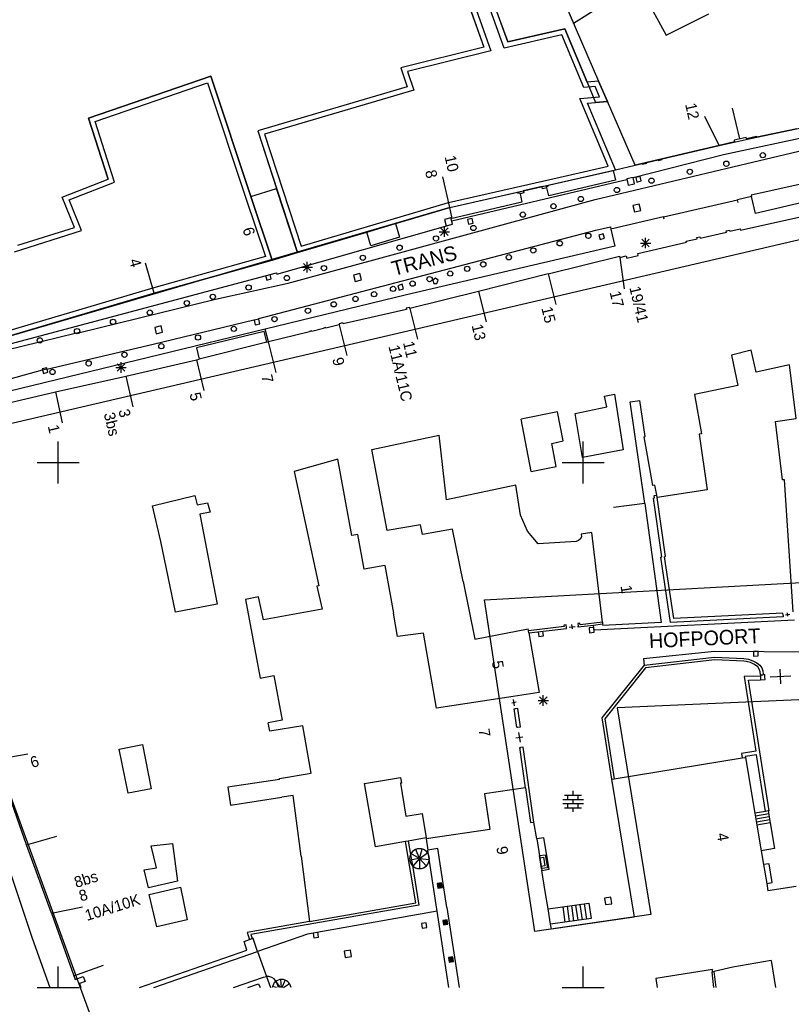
# Model space of a CAD drawing. Header units: millimetres. Extents: x 135944 to 142000, y 454200 to 456692.
# Tile 41 of 185: x 136846 to 136920, y 455698 to 455792. Entities that reach past the tile are written whole.
import ezdxf
from ezdxf.enums import TextEntityAlignment as Align

# ---------------------------------------------------------------- set-up
doc = ezdxf.new("R2010")
doc.units = ezdxf.units.MM
doc.layers.add('TotaalGBKN2013_Bistad', color=251, linetype='Continuous')
doc.layers.add('TotaalGBKN2013X$0$Contouren', color=251, linetype='Continuous')
doc.layers.add('TotaalGBKN2013X$0$PSVPORTS', color=251, linetype='Continuous', plot=False)
doc.styles.add('TotaalGBKN2013X$0$GBKN binnenstad 2009$0$Standard', font='txt')

msp = doc.modelspace()

# ---------------------------------------------------------------- linework, layer by layer
at = {"layer": 'TotaalGBKN2013_Bistad'}
for p, q in [((136889.225, 455800), (136892.805, 455790.059)), ((136887.079, 455799.33), (136890.545, 455789.575)), ((136905.18, 455795.687), (136907.891, 455790.689)), ((136898.208, 455793.826), (136901.456, 455786.332)), ((136907.891, 455790.689), (136911.96, 455792.751)), ((136892.805, 455790.059), (136898.247, 455791.306)), ((136898.247, 455791.306), (136900.359, 455786.239)), ((136890.545, 455789.575), (136882.628, 455787.596)), ((136882.628, 455787.596), (136883.231, 455785.786)), ((136864.546, 455786.801), (136852.883, 455782.788)), ((136868.355, 455775.351), (136864.546, 455786.801)), ((136883.231, 455785.786), (136869.016, 455781.602)), ((136901.456, 455786.332), (136900.359, 455786.239)), ((136900.359, 455786.239), (136901.167, 455784.3)), ((136901.456, 455786.332), (136902.295, 455784.395)), ((136938.321, 455784.662), (136913.371, 455779.311)), ((136900.412, 455784.236), (136901.167, 455784.3)), ((136903.071, 455777.871), (136900.412, 455784.236)), ((136902.295, 455784.395), (136901.167, 455784.3)), ((136904.933, 455778.31), (136902.295, 455784.395)), ((136914.912, 455780.826), (136914.215, 455783.744)), ((136852.883, 455782.788), (136854.756, 455776.997)), ((136912.934, 455780.208), (136911.593, 455782.964)), ((136920.35, 455781.786), (136916.524, 455780.979)), ((136869.016, 455781.602), (136870.806, 455776.11)), ((136915.509, 455780.966), (136914.373, 455780.7)), ((136915.543, 455780.82), (136915.509, 455780.966)), ((136916.51, 455781.047), (136915.543, 455780.82)), ((136916.524, 455780.979), (136916.51, 455781.047)), ((136901.124, 455775.054), (136921.746, 455779.947)), ((136907.516, 455778.916), (136912.935, 455780.204)), ((136914.407, 455780.554), (136912.935, 455780.204)), ((136914.373, 455780.7), (136914.407, 455780.554)), ((136913.371, 455779.311), (136904.747, 455777.122)), ((136903.071, 455777.871), (136904.933, 455778.31)), ((136904.933, 455778.31), (136905.637, 455778.475)), ((136905.637, 455778.475), (136905.65, 455778.42)), ((136905.65, 455778.42), (136906.056, 455778.515)), ((136906.043, 455778.57), (136907.12, 455778.823)), ((136906.056, 455778.515), (136906.043, 455778.57)), ((136907.12, 455778.823), (136907.133, 455778.768)), ((136907.133, 455778.768), (136907.529, 455778.861)), ((136907.529, 455778.861), (136907.516, 455778.916)), ((136887.289, 455774.291), (136886.626, 455777.217)), ((136896.648, 455776.414), (136902.865, 455777.824)), ((136902.865, 455777.824), (136903.071, 455777.871)), ((136902.865, 455777.824), (136903.074, 455776.908)), ((136904.739, 455777.149), (136904.136, 455777.006)), ((136904.882, 455776.546), (136904.739, 455777.149)), ((136905.431, 455777.255), (136904.993, 455777.155)), ((136904.993, 455777.155), (136905.093, 455776.717)), ((136905.531, 455776.817), (136905.431, 455777.255)), ((136850.388, 455775.287), (136854.756, 455776.997)), ((136887.472, 455773.02), (136903.331, 455776.763)), ((136896.081, 455776.285), (136894.294, 455775.88)), ((136896.127, 455776.082), (136896.081, 455776.285)), ((136896.533, 455776.174), (136896.127, 455776.082)), ((136896.51, 455776.276), (136896.671, 455776.313)), ((136896.533, 455776.174), (136896.51, 455776.276)), ((136896.708, 455775.406), (136896.533, 455776.174)), ((136896.671, 455776.313), (136896.648, 455776.414)), ((136903.074, 455776.908), (136896.708, 455775.406)), ((136903.331, 455776.763), (136904.139, 455776.968)), ((136904.136, 455777.006), (136904.279, 455776.403)), ((136904.279, 455776.403), (136904.882, 455776.546)), ((136905.093, 455776.717), (136905.531, 455776.817)), ((136920.732, 455776.521), (136915.981, 455775.453)), ((136851.568, 455772.398), (136850.388, 455775.287)), ((136868.355, 455775.351), (136870.806, 455776.11)), ((136870.376, 455769.279), (136868.355, 455775.351)), ((136872.799, 455769.997), (136870.806, 455776.11)), ((136887.289, 455774.291), (136893.748, 455775.756)), ((136893.748, 455775.756), (136893.771, 455775.655)), ((136893.771, 455775.655), (136893.956, 455775.697)), ((136893.956, 455775.697), (136893.979, 455775.595)), ((136894.34, 455775.677), (136893.979, 455775.595)), ((136893.979, 455775.595), (136894.159, 455774.803)), ((136894.294, 455775.88), (136894.34, 455775.677)), ((136916.021, 455775.341), (136914.681, 455775.021)), ((136914.981, 455772.148), (136930.192, 455775.526)), ((136915.981, 455775.453), (136916.021, 455775.341)), ((136916.39, 455773.725), (136916.021, 455775.341)), ((136871.897, 455767.083), (136901.124, 455775.054)), ((136882.108, 455772.756), (136887.289, 455774.291)), ((136887.529, 455773.239), (136887.289, 455774.291)), ((136894.159, 455774.803), (136887.529, 455773.239)), ((136905.335, 455774.614), (136904.731, 455774.478)), ((136904.731, 455774.478), (136904.867, 455773.874)), ((136905.471, 455774.01), (136905.335, 455774.614)), ((136907.651, 455773.411), (136914.681, 455775.021)), ((136914.739, 455774.778), (136914.681, 455775.021)), ((136921.425, 455774.898), (136916.39, 455773.725)), ((136907.651, 455773.411), (136902.631, 455772.231)), ((136904.867, 455773.874), (136905.471, 455774.01)), ((136907.709, 455773.168), (136907.651, 455773.411)), ((136846.172, 455770.695), (136851.568, 455772.398)), ((136870.809, 455767.944), (136887.552, 455772.707)), ((136879.392, 455771.951), (136882.108, 455772.756)), ((136882.108, 455772.756), (136882.494, 455771.452)), ((136886.775, 455771.485), (136886.775, 455772.485)), ((136887.381, 455773.312), (136886.785, 455773.142)), ((136886.785, 455773.142), (136886.955, 455772.546)), ((136886.955, 455772.546), (136887.551, 455772.716)), ((136887.551, 455772.716), (136887.381, 455773.312)), ((136887.552, 455772.707), (136887.472, 455773.02)), ((136889.422, 455773.251), (136888.984, 455773.147)), ((136888.984, 455773.147), (136889.088, 455772.709)), ((136889.088, 455772.709), (136889.526, 455772.813)), ((136889.526, 455772.813), (136889.422, 455773.251)), ((136901.202, 455772.122), (136902.588, 455772.442)), ((136902.588, 455772.442), (136902.631, 455772.231)), ((136869.097, 455763.709), (136901.202, 455772.122)), ((136872.799, 455769.997), (136879.392, 455771.951)), ((136879.778, 455770.647), (136879.392, 455771.951)), ((136882.494, 455771.452), (136879.778, 455770.647)), ((136886.275, 455771.985), (136887.275, 455771.985)), ((136886.421, 455771.631), (136887.129, 455772.339)), ((136887.129, 455771.631), (136886.421, 455772.339)), ((136901.899, 455771.794), (136901.469, 455771.66)), ((136901.469, 455771.66), (136901.603, 455771.23)), ((136902.033, 455771.364), (136901.899, 455771.794)), ((136902.631, 455772.231), (136903.021, 455770.611)), ((136910.812, 455771.426), (136911.101, 455771.492)), ((136911.101, 455771.492), (136911.126, 455771.384)), ((136911.126, 455771.384), (136913.632, 455771.954)), ((136913.608, 455772.062), (136913.929, 455772.135)), ((136913.632, 455771.954), (136913.608, 455772.062)), ((136913.929, 455772.135), (136913.954, 455772.027)), ((136913.954, 455772.027), (136914.957, 455772.255)), ((136914.957, 455772.255), (136914.981, 455772.148)), ((136903.021, 455770.611), (136883.159, 455765.985)), ((136901.603, 455771.23), (136902.033, 455771.364)), ((136905.186, 455769.922), (136909.821, 455770.975)), ((136905.439, 455770.91), (136906.439, 455770.91)), ((136905.585, 455770.556), (136906.293, 455771.264)), ((136906.293, 455770.556), (136905.585, 455771.264)), ((136905.939, 455770.41), (136905.939, 455771.41)), ((136909.797, 455771.082), (136910.836, 455771.318)), ((136909.821, 455770.975), (136909.797, 455771.082)), ((136910.836, 455771.318), (136910.812, 455771.426)), ((136870.376, 455769.279), (136872.799, 455769.997)), ((136896.668, 455767.958), (136903.444, 455769.65)), ((136903.444, 455769.65), (136903.47, 455769.532)), ((136903.47, 455769.532), (136904.091, 455769.674)), ((136904.091, 455769.674), (136904.139, 455769.458)), ((136904.139, 455769.458), (136905.235, 455769.704)), ((136905.235, 455769.704), (136905.186, 455769.922)), ((136859.155, 455766.123), (136858.306, 455769.001)), ((136859.155, 455766.123), (136870.376, 455769.279)), ((136873.362, 455768.257), (136874.07, 455768.965)), ((136874.07, 455768.257), (136873.362, 455768.965)), ((136873.716, 455768.111), (136873.716, 455769.111)), ((136903.47, 455769.532), (136903.893, 455766.546)), ((136844.469, 455761.062), (136870.78, 455768.054)), ((136869.747, 455767.803), (136869.863, 455767.368)), ((136870.298, 455767.483), (136870.182, 455767.918)), ((136870.78, 455768.054), (136870.809, 455767.944)), ((136873.216, 455768.611), (136874.216, 455768.611)), ((136878.735, 455767.993), (136878.136, 455767.834)), ((136878.136, 455767.834), (136878.295, 455767.235)), ((136878.894, 455767.394), (136878.735, 455767.993)), ((136896.668, 455767.958), (136890.023, 455766.298)), ((136896.668, 455767.958), (136897.395, 455765.048)), ((136864.996, 455765.55), (136871.897, 455767.083)), ((136869.863, 455767.368), (136870.298, 455767.483)), ((136878.295, 455767.235), (136878.894, 455767.394)), ((136882.759, 455766.978), (136882.329, 455766.844)), ((136882.329, 455766.844), (136882.463, 455766.414)), ((136882.893, 455766.548), (136882.759, 455766.978)), ((136885.921, 455767.547), (136885.671, 455767.365)), ((136885.671, 455767.365), (136885.775, 455767.047)), ((136885.775, 455767.047), (136886.068, 455767.047)), ((136886.171, 455767.365), (136885.921, 455767.547)), ((136886.068, 455767.047), (136886.171, 455767.365)), ((136844.294, 455761.737), (136859.155, 455766.123)), ((136883.159, 455765.985), (136869.726, 455762.719)), ((136882.463, 455766.414), (136882.893, 455766.548)), ((136890.023, 455766.298), (136883.488, 455764.666)), ((136890.023, 455766.298), (136890.75, 455763.388)), ((136852.047, 455762.396), (136864.996, 455765.55)), ((136883.159, 455764.591), (136877.128, 455763.204)), ((136883.465, 455764.767), (136883.136, 455764.692)), ((136883.136, 455764.692), (136883.159, 455764.591)), ((136883.488, 455764.666), (136883.465, 455764.767)), ((136883.488, 455764.666), (136884.215, 455761.756)), ((136859.059, 455761.27), (136868.633, 455763.591)), ((136859.795, 455763.015), (136859.192, 455762.872)), ((136859.938, 455762.412), (136859.795, 455763.015)), ((136869.096, 455763.646), (136868.656, 455763.552)), ((136868.656, 455763.552), (136868.75, 455763.112)), ((136868.75, 455763.112), (136869.19, 455763.206)), ((136869.19, 455763.206), (136869.096, 455763.646)), ((136876.765, 455763.121), (136875.479, 455762.811)), ((136877.105, 455763.304), (136876.742, 455763.222)), ((136876.742, 455763.222), (136876.765, 455763.121)), ((136876.765, 455763.121), (136877.48, 455760.208)), ((136877.128, 455763.204), (136877.105, 455763.304)), ((136869.726, 455762.719), (136835.509, 455754.388)), ((136851.63, 455762.294), (136848.502, 455761.537)), ((136852.047, 455762.396), (136851.63, 455762.294)), ((136859.192, 455762.872), (136859.335, 455762.269)), ((136859.335, 455762.269), (136859.938, 455762.412)), ((136869.622, 455762.488), (136863.186, 455760.924)), ((136869.881, 455761.459), (136869.622, 455762.488)), ((136870.023, 455761.494), (136869.726, 455762.719)), ((136873.938, 455762.439), (136870.023, 455761.494)), ((136874.139, 455762.539), (136873.926, 455762.488)), ((136873.926, 455762.488), (136873.938, 455762.439)), ((136874.151, 455762.49), (136874.139, 455762.539)), ((136875.276, 455762.761), (136874.151, 455762.49)), ((136875.467, 455762.86), (136875.264, 455762.811)), ((136875.264, 455762.811), (136875.276, 455762.761)), ((136875.479, 455762.811), (136875.467, 455762.86)), ((136848.084, 455761.435), (136845.126, 455760.718)), ((136848.502, 455761.537), (136848.084, 455761.435)), ((136848.925, 455758.9), (136859.059, 455761.27)), ((136869.881, 455761.459), (136863.434, 455759.854)), ((136869.881, 455761.459), (136869.997, 455761.488)), ((136869.997, 455761.488), (136870.023, 455761.494)), ((136869.997, 455761.488), (136870.712, 455758.575)), ((136863.186, 455760.924), (136863.434, 455759.854)), ((136915.995, 455760.712), (136914.116, 455760.231)), ((136914.116, 455760.231), (136914.732, 455757.346)), ((136916.476, 455758.598), (136915.995, 455760.712)), ((136855.631, 455758.696), (136856.339, 455759.404)), ((136856.339, 455758.696), (136855.631, 455759.404)), ((136855.985, 455758.55), (136855.985, 455759.55)), ((136856.433, 455758.214), (136863.17, 455759.792)), ((136863.17, 455759.792), (136863.434, 455759.854)), ((136863.171, 455759.788), (136863.886, 455756.875)), ((136919.628, 455759.304), (136916.476, 455758.598)), ((136920.283, 455754.187), (136919.628, 455759.304)), ((136848.487, 455758.793), (136835.258, 455755.206)), ((136848.921, 455759.031), (136848.483, 455758.927)), ((136848.483, 455758.927), (136848.587, 455758.489)), ((136848.925, 455758.9), (136848.487, 455758.793)), ((136848.587, 455758.489), (136849.025, 455758.593)), ((136849.025, 455758.593), (136848.921, 455759.031)), ((136855.485, 455759.05), (136856.485, 455759.05)), ((136849.734, 455756.724), (136856.433, 455758.214)), ((136856.433, 455758.214), (136857.116, 455755.293)), ((136839.841, 455754.41), (136849.734, 455756.724)), ((136849.734, 455756.724), (136850.386, 455753.796)), ((136902.03, 455756.329), (136902.989, 455756.501)), ((136902.989, 455756.501), (136903.8, 455751.2)), ((136914.732, 455757.346), (136910.596, 455756.494)), ((136910.596, 455756.494), (136911.269, 455752.733)), ((136902.24, 455755.299), (136902.03, 455756.329)), ((136904.463, 455755.775), (136905.399, 455755.908)), ((136905.867, 455746.099), (136904.463, 455755.775)), ((136905.899, 455752.466), (136905.399, 455755.908)), ((136897.553, 455754.829), (136894.081, 455754.136)), ((136898.099, 455752.062), (136897.553, 455754.829)), ((136899.23, 455754.657), (136902.24, 455755.299)), ((136899.915, 455750.49), (136899.23, 455754.657)), ((136895.027, 455749.135), (136894.081, 455754.136)), ((136918.317, 455753.901), (136920.283, 455754.187)), ((136918.982, 455748.349), (136918.317, 455753.901)), ((136911.269, 455752.733), (136911.033, 455752.689)), ((136911.033, 455752.689), (136911.793, 455747.405)), ((136850, 455750), (136850, 455752)), ((136879.875, 455751.256), (136886.285, 455752.606)), ((136886.987, 455746.455), (136886.285, 455752.606)), ((136897.014, 455751.827), (136898.099, 455752.062)), ((136897.433, 455749.622), (136897.014, 455751.827)), ((136900, 455750), (136900, 455752)), ((136905.809, 455752.449), (136905.899, 455752.466)), ((136906.633, 455747.825), (136905.809, 455752.449)), ((136881.325, 455743.52), (136879.875, 455751.256)), ((136903.8, 455751.2), (136899.915, 455750.49)), ((136848, 455750), (136850, 455750)), ((136850, 455750), (136852, 455750)), ((136850, 455748), (136850, 455750)), ((136876.621, 455750.328), (136872.457, 455749.163)), ((136877.959, 455743.054), (136876.621, 455750.328)), ((136898, 455750), (136900, 455750)), ((136900, 455750), (136902, 455750)), ((136900, 455748), (136900, 455750)), ((136872.457, 455749.163), (136874.828, 455738.268)), ((136895.027, 455749.135), (136897.433, 455749.622)), ((136919.154, 455748.365), (136918.982, 455748.349)), ((136919.998, 455735.781), (136919.154, 455748.365)), ((136893.586, 455747.855), (136886.987, 455746.455)), ((136894.037, 455744.991), (136893.586, 455747.855)), ((136906.816, 455747.857), (136906.633, 455747.825)), ((136906.994, 455746.899), (136906.816, 455747.857)), ((136911.793, 455747.405), (136907.04, 455746.684)), ((136858.98, 455745.883), (136863.026, 455746.853)), ((136863.026, 455746.853), (136863.236, 455745.979)), ((136863.236, 455745.979), (136864.219, 455746.167)), ((136864.219, 455746.167), (136864.488, 455745.286)), ((136906.698, 455746.613), (136906.796, 455746.627)), ((136907.487, 455741.008), (136906.698, 455746.613)), ((136906.766, 455746.859), (136906.994, 455746.899)), ((136906.796, 455746.627), (136906.766, 455746.859)), ((136907.04, 455746.684), (136906.994, 455746.899)), ((136907.834, 455741.055), (136907.04, 455746.684)), ((136859.778, 455742.487), (136858.98, 455745.883)), ((136864.488, 455745.286), (136863.505, 455745.098)), ((136905.867, 455746.099), (136902.894, 455745.705)), ((136905.867, 455746.099), (136907.406, 455734.774)), ((136863.505, 455745.098), (136865.148, 455736.503)), ((136894.69, 455743.458), (136894.037, 455744.991)), ((136884.514, 455744.084), (136881.325, 455743.52)), ((136884.679, 455743.149), (136884.514, 455744.084)), ((136887.552, 455743.657), (136884.679, 455743.149)), ((136888.566, 455738.662), (136887.552, 455743.657)), ((136895.712, 455742.248), (136894.69, 455743.458)), ((136900.83, 455743.325), (136899.814, 455743.192)), ((136901.823, 455734.796), (136900.83, 455743.325)), ((136861.164, 455735.752), (136859.778, 455742.487)), ((136878.539, 455743.162), (136877.959, 455743.054)), ((136879.138, 455739.838), (136878.539, 455743.162)), ((136899.325, 455742.47), (136895.712, 455742.248)), ((136899.34, 455742.473), (136899.325, 455742.47)), ((136899.55, 455742.561), (136899.34, 455742.473)), ((136899.717, 455742.716), (136899.55, 455742.561)), ((136899.82, 455742.919), (136899.717, 455742.716)), ((136899.814, 455743.192), (136899.82, 455742.919)), ((136907.386, 455740.989), (136907.487, 455741.008)), ((136908.316, 455734.78), (136907.386, 455740.989)), ((136907.733, 455741.035), (136907.834, 455741.055)), ((136908.616, 455735.145), (136907.733, 455741.035)), ((136881.106, 455740.199), (136879.138, 455739.838)), ((136881.106, 455740.199), (136881.921, 455735.655)), ((136888.566, 455738.662), (136889.677, 455733.188)), ((136874.828, 455738.268), (136874.621, 455738.23)), ((136874.621, 455738.23), (136875.128, 455736.046)), ((136869.09, 455737.204), (136867.831, 455736.97)), ((136867.831, 455736.97), (136869.222, 455729.463)), ((136869.544, 455735.017), (136869.09, 455737.204)), ((136865.148, 455736.503), (136861.164, 455735.752)), ((136875.128, 455736.046), (136869.544, 455735.017)), ((136882.317, 455733.446), (136881.921, 455735.655)), ((136920.127, 455734.975), (136901.03, 455734.049)), ((136919.037, 455735.298), (136908.316, 455734.78)), ((136919.006, 455735.647), (136908.616, 455735.145)), ((136919.037, 455735.475), (136919.006, 455735.647)), ((136919.037, 455735.475), (136919.037, 455735.298)), ((136919.248, 455735.503), (136919.67, 455735.559)), ((136919.479, 455735.381), (136919.439, 455735.681)), ((136889.677, 455733.188), (136894.759, 455734.168)), ((136894.791, 455733.98), (136894.759, 455734.168)), ((136898.184, 455734.375), (136894.791, 455733.98)), ((136894.824, 455733.783), (136894.791, 455733.98)), ((136894.824, 455733.783), (136898.405, 455734.198)), ((136896.203, 455733.49), (136896.151, 455733.937)), ((136898.365, 455734.547), (136898.166, 455734.524)), ((136898.166, 455734.524), (136898.184, 455734.375)), ((136898.393, 455734.305), (136898.365, 455734.547)), ((136898.405, 455734.198), (136898.393, 455734.305)), ((136898.671, 455734.336), (136899.226, 455734.399)), ((136898.971, 455734.169), (136898.926, 455734.566)), ((136899.675, 455734.699), (136899.476, 455734.676)), ((136899.476, 455734.676), (136899.504, 455734.431)), ((136899.516, 455734.327), (136899.504, 455734.431)), ((136900.962, 455734.495), (136899.516, 455734.327)), ((136899.692, 455734.55), (136899.675, 455734.699)), ((136901.823, 455734.796), (136899.692, 455734.55)), ((136901.001, 455734.294), (136900.554, 455734.243)), ((136900.554, 455734.243), (136900.605, 455733.796)), ((136901.846, 455734.597), (136900.962, 455734.495)), ((136901.03, 455734.049), (136900.962, 455734.495)), ((136901.052, 455733.847), (136901.001, 455734.294)), ((136901.823, 455734.796), (136901.846, 455734.597)), ((136901.846, 455734.597), (136901.856, 455734.471)), ((136907.406, 455734.774), (136901.856, 455734.471)), ((136884.777, 455733.748), (136882.317, 455733.446)), ((136886.02, 455726.617), (136884.777, 455733.748)), ((136894.824, 455733.783), (136895.788, 455728.086)), ((136895.704, 455733.885), (136895.756, 455733.438)), ((136895.756, 455733.438), (136896.203, 455733.49)), ((136900.605, 455733.796), (136901.052, 455733.847)), ((136912.514, 455732.013), (136905.741, 455731.305)), ((136905.741, 455731.305), (136905.808, 455730.699)), ((136905.808, 455730.699), (136912.507, 455731.452)), ((136912.516, 455731.202), (136905.923, 455730.461)), ((136912.507, 455731.452), (136915.296, 455731.326)), ((136930.344, 455731.894), (136912.514, 455732.013)), ((136915.285, 455731.076), (136912.516, 455731.202)), ((136915.296, 455731.326), (136915.734, 455731.265)), ((136915.734, 455731.265), (136916.153, 455731.127)), ((136916.153, 455731.127), (136916.541, 455730.915)), ((136916.647, 455732.038), (136916.198, 455732.017)), ((136916.198, 455732.017), (136916.219, 455731.568)), ((136916.219, 455731.568), (136916.668, 455731.589)), ((136916.668, 455731.589), (136916.647, 455732.038)), ((136905.808, 455730.699), (136901.78, 455725.672)), ((136905.923, 455730.461), (136902.044, 455725.602)), ((136915.509, 455731.054), (136915.285, 455731.076)), ((136915.915, 455730.952), (136915.509, 455731.054)), ((136916.295, 455730.776), (136915.915, 455730.952)), ((136916.634, 455730.53), (136916.295, 455730.776)), ((136916.541, 455730.915), (136916.809, 455730.708)), ((136916.767, 455730.334), (136916.634, 455730.53)), ((136916.862, 455730.065), (136916.767, 455730.334)), ((136916.809, 455730.708), (136916.992, 455730.447)), ((136916.992, 455730.447), (136917.104, 455730.149)), ((136918.815, 455728.938), (136918.751, 455730.336)), ((136869.222, 455729.463), (136870.538, 455729.707)), ((136870.538, 455729.707), (136871.324, 455725.457)), ((136916.872, 455729.66), (136915.323, 455729.613)), ((136915.323, 455729.613), (136916.446, 455722.507)), ((136915.731, 455729.271), (136916.888, 455729.315)), ((136917.699, 455716.836), (136915.731, 455729.271)), ((136916.879, 455729.781), (136916.862, 455730.065)), ((136916.879, 455729.781), (136916.872, 455729.66)), ((136916.872, 455729.66), (136916.888, 455729.315)), ((136916.879, 455729.781), (136917.138, 455729.794)), ((136916.888, 455729.315), (136917.309, 455729.334)), ((136917.104, 455730.149), (136917.139, 455729.833)), ((136917.139, 455729.833), (136917.138, 455729.794)), ((136917.288, 455729.801), (136917.138, 455729.794)), ((136917.298, 455729.57), (136917.288, 455729.801)), ((136917.309, 455729.334), (136917.298, 455729.57)), ((136917.798, 455729.592), (136919.768, 455729.682)), ((136893.32, 455727.715), (136886.02, 455726.617)), ((136895.788, 455728.086), (136893.32, 455727.715)), ((136893.459, 455726.844), (136893.367, 455727.419)), ((136895.844, 455726.989), (136896.552, 455727.697)), ((136896.552, 455726.989), (136895.844, 455727.697)), ((136896.198, 455726.843), (136896.198, 455727.843)), ((136893.619, 455727.164), (136893.208, 455727.099)), ((136893.434, 455726.542), (136893.506, 455726.552)), ((136893.688, 455724.777), (136893.434, 455726.542)), ((136893.771, 455726.59), (136893.506, 455726.552)), ((136894.021, 455724.824), (136893.771, 455726.59)), ((136895.698, 455727.343), (136896.698, 455727.343)), ((136901.78, 455725.672), (136902.685, 455719.854)), ((136902.044, 455725.602), (136902.932, 455719.892)), ((136871.324, 455725.457), (136870.008, 455725.213)), ((136870.157, 455724.408), (136870.008, 455725.213)), ((136873.292, 455724.927), (136870.157, 455724.408)), ((136874.076, 455720.413), (136873.292, 455724.927)), ((136893.779, 455724.789), (136893.688, 455724.777)), ((136893.779, 455724.789), (136894.021, 455724.824)), ((136893.584, 455723.776), (136894.252, 455723.872)), ((136893.85, 455724.294), (136893.986, 455723.354)), ((136855.805, 455722.699), (136858.042, 455723.135)), ((136856.665, 455718.514), (136855.805, 455722.699)), ((136858.042, 455723.135), (136858.851, 455718.92)), ((136893.967, 455722.848), (136894.058, 455722.86)), ((136894.511, 455719.019), (136893.967, 455722.848)), ((136894.295, 455722.894), (136894.058, 455722.86)), ((136895.307, 455715.757), (136894.295, 455722.894)), ((136844.119, 455721.735), (136847.104, 455722.26)), ((136902.932, 455719.892), (136915.131, 455721.868)), ((136916.446, 455722.507), (136915.061, 455722.289)), ((136915.061, 455722.289), (136915.131, 455721.868)), ((136915.131, 455721.868), (136915.441, 455721.918)), ((136916.501, 455722.161), (136915.429, 455721.992)), ((136915.429, 455721.992), (136915.441, 455721.918)), ((136915.441, 455721.918), (136916.34, 455716.605)), ((136917.353, 455716.777), (136916.501, 455722.161)), ((136846.973, 455713.602), (136844.119, 455721.735)), ((136871.062, 455719.92), (136874.076, 455720.413)), ((136871.075, 455719.818), (136871.062, 455719.92)), ((136879.157, 455719.44), (136882.61, 455720.008)), ((136882.61, 455720.008), (136882.698, 455719.475)), ((136902.685, 455719.854), (136902.932, 455719.892)), ((136842.612, 455719.411), (136846.558, 455707.562)), ((136871.075, 455719.818), (136866.169, 455719.091)), ((136866.169, 455719.091), (136866.425, 455717.357)), ((136880.226, 455713.395), (136879.157, 455719.44)), ((136882.698, 455719.475), (136882.599, 455719.459)), ((136882.599, 455719.459), (136883.105, 455716.33)), ((136894.511, 455719.019), (136890.6, 455718.462)), ((136894.511, 455719.019), (136894.982, 455715.705)), ((136902.685, 455719.854), (136904.855, 455706.715)), ((136858.851, 455718.92), (136856.665, 455718.514)), ((136866.425, 455717.357), (136871.291, 455718.141)), ((136872.374, 455718.305), (136871.291, 455718.141)), ((136873.132, 455712.504), (136872.374, 455718.305)), ((136890.6, 455718.462), (136891.101, 455715.047)), ((136898.229, 455718.322), (136899.829, 455718.322)), ((136898.529, 455717.922), (136898.529, 455718.322)), ((136899.029, 455718.322), (136899.029, 455718.722)), ((136899.529, 455717.922), (136899.529, 455718.322)), ((136898.049, 455717.922), (136900.009, 455717.922)), ((136898.049, 455717.522), (136900.009, 455717.522)), ((136898.229, 455717.122), (136899.829, 455717.122)), ((136898.529, 455717.122), (136898.529, 455717.522)), ((136899.029, 455717.522), (136899.029, 455717.922)), ((136899.029, 455716.722), (136899.029, 455717.122)), ((136899.529, 455717.122), (136899.529, 455717.522)), ((136883.105, 455716.33), (136884.661, 455716.582)), ((136884.661, 455716.582), (136885.037, 455714.246)), ((136917.353, 455716.777), (136916.34, 455716.605)), ((136916.34, 455716.605), (136916.533, 455715.466)), ((136917.662, 455716.536), (136916.388, 455716.32)), ((136917.711, 455716.251), (136916.437, 455716.035)), ((136917.614, 455716.821), (136917.353, 455716.777)), ((136917.614, 455716.821), (136917.699, 455716.836)), ((136917.614, 455716.821), (136917.807, 455715.682)), ((136894.982, 455715.705), (136895.307, 455715.757)), ((136895.568, 455714.156), (136895.307, 455715.757)), ((136917.759, 455715.966), (136916.485, 455715.75)), ((136917.807, 455715.682), (136916.533, 455715.466)), ((136916.533, 455715.466), (136916.946, 455713.029)), ((136917.807, 455715.682), (136918.22, 455713.245)), ((136846.973, 455713.602), (136849.862, 455714.42)), ((136885.037, 455714.246), (136883.343, 455713.946)), ((136891.101, 455715.047), (136885.033, 455714.158)), ((136896.249, 455714.267), (136895.568, 455714.156)), ((136896.769, 455711.271), (136896.249, 455714.267)), ((136849.36, 455707.08), (136846.973, 455713.602)), ((136858.851, 455713.482), (136860.878, 455713.71)), ((136859.348, 455711.412), (136858.851, 455713.482)), ((136860.878, 455713.71), (136861.368, 455710.146)), ((136883.08, 455713.899), (136880.226, 455713.395)), ((136883.343, 455713.946), (136883.08, 455713.899)), ((136884.044, 455708.053), (136883.08, 455713.899)), ((136883.343, 455713.946), (136883.553, 455712.68)), ((136885.033, 455714.158), (136885.198, 455713.082)), ((136895.568, 455714.156), (136896.057, 455711.155)), ((136873.132, 455712.504), (136873.942, 455706.303)), ((136883.553, 455712.68), (136883.73, 455711.615)), ((136884.407, 455712.274), (136883.592, 455712.752)), ((136884.407, 455712.274), (136884.055, 455713.151)), ((136884.407, 455712.274), (136884.662, 455713.167)), ((136884.407, 455712.274), (136885.179, 455712.819)), ((136886.152, 455713.228), (136885.198, 455713.082)), ((136886.055, 455707.478), (136885.198, 455713.082)), ((136887.006, 455707.632), (136886.152, 455713.228)), ((136895.86, 455712.368), (136896.218, 455712.426)), ((136896.218, 455712.426), (136896.355, 455711.579)), ((136918.22, 455713.245), (136916.946, 455713.029)), ((136916.946, 455713.029), (136917.17, 455711.704)), ((136884.407, 455712.274), (136883.472, 455712.14)), ((136883.73, 455711.615), (136884.353, 455707.835)), ((136884.407, 455712.274), (136883.782, 455711.565)), ((136884.407, 455712.274), (136884.411, 455711.334)), ((136884.407, 455712.274), (136885.037, 455711.59)), ((136884.407, 455712.274), (136885.359, 455712.182)), ((136896.355, 455711.579), (136895.997, 455711.521)), ((136917.704, 455711.794), (136917.17, 455711.704)), ((136917.17, 455711.704), (136917.47, 455709.923)), ((136918.004, 455710.013), (136917.704, 455711.794)), ((136858.195, 455711.203), (136859.348, 455711.412)), ((136858.603, 455709.507), (136858.195, 455711.203)), ((136896.057, 455711.155), (136896.769, 455711.271)), ((136896.383, 455709.155), (136896.057, 455711.155)), ((136861.368, 455710.146), (136858.603, 455709.507)), ((136858.65, 455708.851), (136861.651, 455709.554)), ((136861.651, 455709.554), (136862.295, 455706.45)), ((136886.517, 455709.962), (136886.092, 455709.897)), ((136886.092, 455709.897), (136886.157, 455709.472)), ((136886.467, 455709.894), (136886.16, 455709.847)), ((136886.16, 455709.847), (136886.207, 455709.54)), ((136886.207, 455709.54), (136886.514, 455709.587)), ((136886.417, 455709.825), (136886.229, 455709.797)), ((136886.229, 455709.797), (136886.257, 455709.609)), ((136886.257, 455709.609), (136886.445, 455709.637)), ((136886.366, 455709.757), (136886.297, 455709.746)), ((136886.297, 455709.746), (136886.308, 455709.677)), ((136886.308, 455709.677), (136886.377, 455709.688)), ((136886.377, 455709.688), (136886.366, 455709.757)), ((136886.445, 455709.637), (136886.417, 455709.825)), ((136886.514, 455709.587), (136886.467, 455709.894)), ((136886.582, 455709.537), (136886.517, 455709.962)), ((136917.47, 455709.923), (136918.004, 455710.013)), ((136917.47, 455709.923), (136917.592, 455709.212)), ((136920.276, 455709.624), (136917.592, 455709.212)), ((136859.404, 455705.785), (136858.65, 455708.851)), ((136886.157, 455709.472), (136886.582, 455709.537)), ((136896.655, 455707.482), (136896.383, 455709.155)), ((136849.36, 455707.08), (136852.313, 455707.701)), ((136884.353, 455707.835), (136868.339, 455705.043)), ((136873.942, 455706.303), (136884.044, 455708.053)), ((136896.655, 455707.482), (136900.536, 455708.027)), ((136898.284, 455706.229), (136898.08, 455707.683)), ((136898.694, 455706.287), (136898.49, 455707.741)), ((136899.103, 455706.344), (136898.899, 455707.798)), ((136899.512, 455706.401), (136899.308, 455707.855)), ((136899.922, 455706.459), (136899.718, 455707.913)), ((136900.331, 455706.516), (136900.127, 455707.97)), ((136900.536, 455708.027), (136900.74, 455706.573)), ((136902.636, 455708.601), (136902.022, 455708.511)), ((136902.022, 455708.511), (136902.112, 455707.897)), ((136902.112, 455707.897), (136902.726, 455707.987)), ((136902.726, 455707.987), (136902.636, 455708.601)), ((136846.558, 455707.562), (136847.5, 455704.786)), ((136849.36, 455707.08), (136851.619, 455700.765)), ((136886.088, 455707.263), (136873.752, 455705.095)), ((136886.088, 455707.263), (136886.055, 455707.478)), ((136887.199, 455700), (136886.088, 455707.263)), ((136887.006, 455707.632), (136888.171, 455700)), ((136896.891, 455706.033), (136896.655, 455707.482)), ((136862.295, 455706.45), (136859.404, 455705.785)), ((136873.942, 455706.303), (136867.983, 455705.253)), ((136885.034, 455706.153), (136884.59, 455706.085)), ((136884.59, 455706.085), (136884.658, 455705.641)), ((136885.102, 455705.709), (136885.034, 455706.153)), ((136887.053, 455706.453), (136886.628, 455706.388)), ((136886.628, 455706.388), (136886.693, 455705.963)), ((136886.693, 455705.963), (136887.118, 455706.028)), ((136887.003, 455706.385), (136886.696, 455706.338)), ((136886.696, 455706.338), (136886.743, 455706.031)), ((136886.743, 455706.031), (136887.05, 455706.078)), ((136886.953, 455706.316), (136886.765, 455706.288)), ((136886.765, 455706.288), (136886.793, 455706.1)), ((136886.793, 455706.1), (136886.981, 455706.128)), ((136886.902, 455706.248), (136886.833, 455706.237)), ((136886.833, 455706.237), (136886.844, 455706.168)), ((136886.844, 455706.168), (136886.913, 455706.179)), ((136886.913, 455706.179), (136886.902, 455706.248)), ((136886.981, 455706.128), (136886.953, 455706.316)), ((136887.05, 455706.078), (136887.003, 455706.385)), ((136887.118, 455706.028), (136887.053, 455706.453)), ((136900.74, 455706.573), (136896.891, 455706.033)), ((136896.969, 455705.555), (136896.891, 455706.033)), ((136904.855, 455706.715), (136896.969, 455705.555)), ((136867.983, 455705.253), (136868.213, 455704.58)), ((136868.339, 455705.043), (136868.471, 455704.655)), ((136873.752, 455705.095), (136868.984, 455703.435)), ((136874.29, 455705.19), (136874.358, 455704.745)), ((136874.803, 455704.813), (136874.735, 455705.258)), ((136884.658, 455705.641), (136885.102, 455705.709)), ((136847.5, 455704.786), (136848.471, 455702.021)), ((136867.716, 455704.388), (136868.213, 455704.58)), ((136867.958, 455703.554), (136867.716, 455704.388)), ((136868.213, 455704.58), (136868.471, 455704.655)), ((136868.557, 455704.68), (136868.471, 455704.655)), ((136868.984, 455703.435), (136868.557, 455704.68)), ((136874.358, 455704.745), (136874.803, 455704.813)), ((136857.75, 455700), (136867.958, 455703.554)), ((136859.118, 455700), (136868.984, 455703.435)), ((136868.984, 455703.435), (136869.828, 455701.063)), ((136877.839, 455703.558), (136877.226, 455703.465)), ((136877.226, 455703.465), (136877.319, 455702.852)), ((136877.932, 455702.945), (136877.839, 455703.558)), ((136851.496, 455701.109), (136854.317, 455702.131)), ((136877.319, 455702.852), (136877.932, 455702.945)), ((136887.593, 455702.914), (136887.168, 455702.849)), ((136887.168, 455702.849), (136887.233, 455702.424)), ((136887.233, 455702.424), (136887.658, 455702.489)), ((136887.543, 455702.846), (136887.236, 455702.799)), ((136887.236, 455702.799), (136887.283, 455702.492)), ((136887.283, 455702.492), (136887.59, 455702.539)), ((136887.493, 455702.777), (136887.305, 455702.749)), ((136887.305, 455702.749), (136887.333, 455702.561)), ((136887.333, 455702.561), (136887.521, 455702.589)), ((136887.442, 455702.709), (136887.373, 455702.698)), ((136887.373, 455702.698), (136887.384, 455702.629)), ((136887.384, 455702.629), (136887.453, 455702.64)), ((136887.453, 455702.64), (136887.442, 455702.709)), ((136887.521, 455702.589), (136887.493, 455702.777)), ((136887.59, 455702.539), (136887.543, 455702.846)), ((136887.658, 455702.489), (136887.593, 455702.914)), ((136917.9, 455702.574), (136914.243, 455701.926)), ((136917.9, 455702.574), (136918.317, 455700)), ((136848.471, 455702.021), (136849.205, 455700)), ((136850, 455700), (136850, 455702)), ((136900, 455700), (136900, 455702)), ((136912.299, 455701.729), (136906.918, 455700.862)), ((136912.286, 455701.474), (136912.324, 455701.478)), ((136912.445, 455700), (136912.286, 455701.474)), ((136912.324, 455701.478), (136912.299, 455701.729)), ((136912.482, 455701.515), (136912.324, 455701.478)), ((136914.243, 455701.926), (136912.482, 455701.515)), ((136912.646, 455700), (136912.482, 455701.515)), ((136851.619, 455700.765), (136852.385, 455701.042)), ((136852.569, 455700.585), (136852.031, 455700.399)), ((136852.031, 455700.399), (136852.172, 455700)), ((136852.385, 455701.042), (136852.569, 455700.585)), ((136866.708, 455700), (136869.557, 455700.996)), ((136868.074, 455700), (136869.092, 455700.356)), ((136869.092, 455700.356), (136869.22, 455700)), ((136869.557, 455700.996), (136869.828, 455701.063)), ((136870.07, 455701.054), (136869.828, 455701.063)), ((136869.828, 455701.063), (136870.205, 455700)), ((136870.335, 455700.97), (136870.07, 455701.054)), ((136870.565, 455700.814), (136870.335, 455700.97)), ((136870.742, 455700.6), (136870.565, 455700.814)), ((136871.186, 455700), (136870.736, 455700.598)), ((136870.814, 455700.451), (136870.742, 455700.6)), ((136870.976, 455700), (136870.814, 455700.451)), ((136871.27, 455700), (136871.205, 455700.772)), ((136871.329, 455700), (136871.608, 455700.706)), ((136871.461, 455700), (136872.026, 455700.39)), ((136906.918, 455700.862), (136907.047, 455700)), ((136848, 455700), (136850, 455700)), ((136850, 455700), (136852, 455700)), ((136870.8, 455700), (136870.412, 455700.101)), ((136898, 455700), (136900, 455700)), ((136900, 455700), (136902, 455700))]:
    msp.add_line(p, q, dxfattribs=at)
for centre in [(136917.108, 455779.268), (136913.626, 455778.461), (136906.502, 455776.846), (136910.156, 455777.691), (136903.207, 455775.957), (136899.771, 455775.1), (136897.161, 455774.415), (136894.24, 455773.616), (136889.539, 455772.337), (136885.98, 455771.343), (136900.485, 455771.596), (136882.515, 455770.46), (136897.761, 455770.881), (136879.011, 455769.5), (136892.921, 455769.551), (136895.241, 455770.201), (136875.306, 455768.516), (136888.941, 455768.451), (136890.481, 455768.871), (136871.776, 455767.577), (136885.371, 455767.471), (136887.331, 455768.001), (136868.133, 455766.674), (136881.892, 455766.542), (136883.751, 455767.041), (136864.725, 455765.79), (136878.312, 455765.582), (136880.082, 455766.032), (136862.252, 455765.184), (136876.242, 455765.072), (136858.736, 455764.287), (136873.782, 455764.452), (136855.225, 455763.403), (136870.602, 455763.662), (136851.8, 455762.513), (136863.312, 455761.912), (136866.722, 455762.732), (136848.259, 455761.636), (136859.822, 455761.082), (136856.312, 455760.262), (136852.902, 455759.442), (136849.462, 455758.632)]:
    msp.add_circle(centre, 0.25, dxfattribs=at)
for centre, radius, start, end in [((136884.407, 455712.274), 0.945, 0, 180), ((136883.462, 455712.274), 0, 0, 0), ((136884.407, 455712.274), 0.945, 180, 0), ((136871.28, 455699.875), 0.9, 7.98356, 172.01644)]:
    msp.add_arc(centre, radius, start, end, dxfattribs=at)
msp.add_3dface([(136896.029, 455711.323), (136895.827, 455712.564), (136896.382, 455712.654), (136896.583, 455711.413)], dxfattribs=at)
at = {"layer": 'TotaalGBKN2013X$0$Contouren'}
for p, q in [((136916.1, 455780.89), (136938.129, 455785.538)), ((136912.935, 455780.204), (136916.1, 455780.89)), ((136912.935, 455780.204), (136904.933, 455778.31)), ((136903.071, 455777.871), (136904.933, 455778.31)), ((136887.29, 455774.29), (136903.071, 455777.871)), ((136938.359, 455775.34), (136835.181, 455751.313)), ((136887.289, 455774.291), (136840.865, 455760.716)), ((136890.589, 455736.922), (136942.63, 455739.764)), ((136895.387, 455705.322), (136890.589, 455736.922)), ((136944.918, 455728.457), (136903.244, 455726.647)), ((136903.244, 455726.647), (136906.439, 455706.948)), ((136843.875, 455722.541), (136858.581, 455682.208)), ((136906.439, 455706.948), (136895.387, 455705.322))]:
    msp.add_line(p, q, dxfattribs=at)
at = {"layer": 'TotaalGBKN2013X$0$PSVPORTS'}
for points in [[(136887.079, 455799.33), (136890.545, 455789.575), (136882.628, 455787.596), (136883.23, 455785.79), (136869.016, 455781.602), (136872.8, 455770), (136887.289, 455774.291), (136898.627, 455776.863), (136903.071, 455777.871), (136900.412, 455784.236), (136902.295, 455784.395), (136901.456, 455786.332), (136900.362, 455786.239), (136898.247, 455791.306), (136892.805, 455790.059), (136889.164, 455800.152)], [(136887.079, 455799.33), (136890.545, 455789.575), (136882.628, 455787.596), (136883.23, 455785.79), (136869.016, 455781.602), (136872.8, 455770), (136887.289, 455774.291), (136898.627, 455776.863), (136903.071, 455777.871), (136900.412, 455784.236), (136902.295, 455784.395), (136901.456, 455786.332), (136900.362, 455786.239), (136898.247, 455791.306), (136892.805, 455790.059), (136889.164, 455800.152)], [(136887.378, 455799.981), (136891.201, 455789.223), (136883.273, 455787.242), (136883.868, 455785.457), (136869.651, 455781.268), (136873.125, 455770.618), (136887.163, 455774.775), (136898.516, 455777.35), (136902.38, 455778.227), (136899.686, 455784.676), (136901.56, 455784.835), (136901.14, 455785.803), (136900.041, 455785.71), (136897.948, 455790.725), (136892.485, 455789.473), (136888.53, 455800.453)], [(136887.378, 455799.981), (136891.201, 455789.223), (136883.273, 455787.242), (136883.868, 455785.457), (136869.651, 455781.268), (136873.125, 455770.618), (136887.163, 455774.775), (136898.516, 455777.35), (136902.38, 455778.227), (136899.686, 455784.676), (136901.56, 455784.835), (136901.14, 455785.803), (136900.041, 455785.71), (136897.948, 455790.725), (136892.485, 455789.473), (136888.53, 455800.453)], [(136898.208, 455793.826), (136899.072, 455791.832), (136904.84, 455795.51)], [(136898.208, 455793.826), (136899.072, 455791.832), (136904.84, 455795.51)], [(136846.172, 455770.695), (136851.568, 455772.398), (136850.388, 455775.287), (136854.756, 455776.998), (136852.883, 455782.788), (136864.546, 455786.801), (136868.355, 455775.351), (136870.376, 455769.279), (136859.26, 455766.15), (136844.33, 455761.75)], [(136846.172, 455770.695), (136851.568, 455772.398), (136850.388, 455775.287), (136854.756, 455776.998), (136852.883, 455782.788), (136864.546, 455786.801), (136868.355, 455775.351), (136870.376, 455769.279), (136859.26, 455766.15), (136844.33, 455761.75)], [(136845.841, 455770.066), (136852.236, 455772.085), (136851.043, 455775.006), (136855.376, 455776.704), (136853.51, 455782.475), (136864.231, 455786.164), (136867.881, 455775.193), (136869.736, 455769.618), (136859.122, 455766.63), (136844.188, 455762.229)], [(136845.841, 455770.066), (136852.236, 455772.085), (136851.043, 455775.006), (136855.376, 455776.704), (136853.51, 455782.475), (136864.231, 455786.164), (136867.881, 455775.193), (136869.736, 455769.618), (136859.122, 455766.63), (136844.188, 455762.229)]]:
    msp.add_lwpolyline(points, dxfattribs=at)

# ---------------------------------------------------------------- texts
at = {"layer": 'TotaalGBKN2013_Bistad', "style": 'TotaalGBKN2013X$0$GBKN binnenstad 2009$0$Standard'}
for s, rotation, p in [('12', 282.6119, (136910.554, 455782.703)), ('10', 282.6199, (136887.649, 455777.718)), ('8', 282.6199, (136885.622, 455777.099)), ('6', 286.1055, (136868.272, 455771.634)), ('4', 286.1055, (136857.469, 455768.651)), ('1', 279.1981, (136904.193, 455737.546)), ('5', 279.1981, (136891.941, 455730.365)), ('7', 279.1981, (136890.663, 455723.881)), ('4', 279.1981, (136913.363, 455713.949)), ('9', 279.1981, (136892.363, 455712.674))]:
    msp.add_text(s, height=1.054, rotation=rotation, dxfattribs=at).set_placement(p, align=Align.MIDDLE_RIGHT)
for s, rotation, p in [('TRANS', 14.65569, (136884.853, 455769.234)), ('HOFPOORT', 2.67742, (136911.561, 455733.269))]:
    msp.add_text(s, height=1.4, rotation=rotation, dxfattribs=at).set_placement(p, align=Align.MIDDLE)
for s, rotation, p in [('17', 283.4725, (136903.016, 455766.339)), ('19/41', 283.4744, (136904.893, 455766.788)), ('15', 283.4725, (136896.518, 455764.841)), ('13', 283.4725, (136889.874, 455763.18)), ('11', 283.4725, (136883.338, 455761.548)), ('11A/11C', 283.4725, (136881.955, 455761.189)), ('9', 283.4725, (136876.603, 455760)), ('7', 283.4725, (136869.835, 455758.368)), ('5', 283.4725, (136863.009, 455756.668)), ('3bs', 283.4725, (136854.845, 455754.769)), ('3', 283.4725, (136856.239, 455755.087)), ('1', 283.4725, (136849.509, 455753.588)), ('6', 17.153, (136847.372, 455721.4)), ('8bs', 17.153, (136851.564, 455709.986)), ('8', 17.153, (136852.013, 455708.684)), ('10A/10K', 17.153, (136852.583, 455706.841))]:
    msp.add_text(s, height=1.054, rotation=rotation, dxfattribs=at).set_placement(p, align=Align.MIDDLE_LEFT)

doc.saveas('drawing.dxf')
